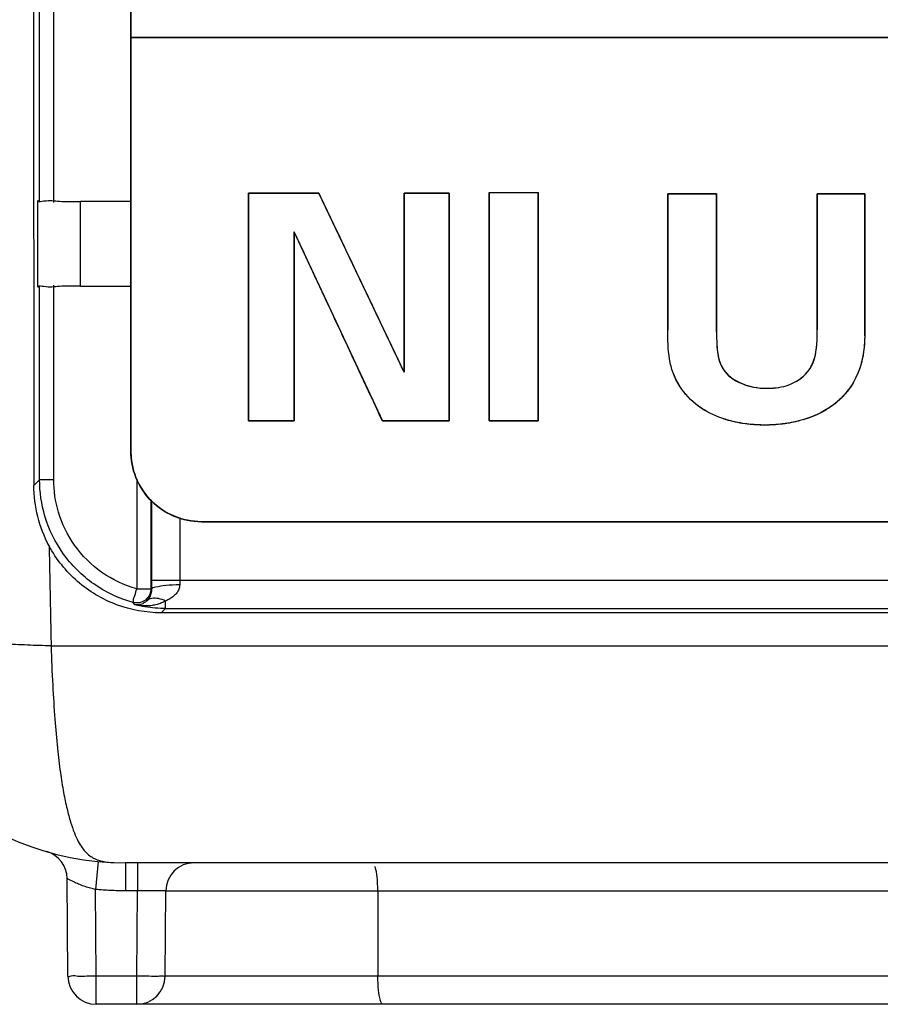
# Model space of a CAD drawing. Header units: inches. Extents: x 0 to 34, y 0 to 22.
# Tile 38 of 73: x 26.241 to 26.545, y 10.556 to 10.904. Entities that reach past the tile are written whole.
import ezdxf

# ---------------------------------------------------------------- set-up
doc = ezdxf.new("R2010")
doc.units = ezdxf.units.IN
doc.header["$LTSCALE"] = 1.87
doc.header["$MEASUREMENT"] = 0
doc.layers.get('0').update_dxf_attribs({"linetype": 'CONTINUOUS'})
doc.layers.add('DATUMCURVES', color=7, linetype='CONTINUOUS')
doc.layers.add('DIMENSIONS', color=7, linetype='CONTINUOUS')
doc.styles.get("Standard").update_dxf_attribs({"font": 'txt', "width": 0.8})
doc.dimstyles.new('DIMSTYLE_1', dxfattribs={"dimtxt": 0.125, "dimasz": 0.18, "dimexe": 0.18, "dimexo": 0.0625, "dimgap": 0.09, "dimtad": 0, "dimtih": 1, "dimtoh": 1, "dimdec": 3, "dimzin": 4, "dimdsep": 46, "dimtxsty": 'STANDARD', "dimblk": '_FILLED', "dimblk1": '_FILLED', "dimblk2": '_FILLED', "dimcen": 0.09, "dimadec": 0, "dimazin": 0, "dimtp": 0.001, "dimtm": 0.001, "dimtfac": 1, "dimtdec": 3, "dimtofl": 0, "dimtmove": 0, "dimatfit": 3, "dimldrblk": '_FILLED', "dimfxl": 1, "dimtolj": 1, "dimtzin": 4, "dimarcsym": 0})

# ---------------------------------------------------------------- blocks, each defined once
blk = doc.blocks.new('_FILLED')
at = {"color": 0, "linetype": 'BYBLOCK'}
blk.add_solid([(0, 0), (-1, 0.1736111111), (-1, -0.1736111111)], dxfattribs=at)
blk = doc.blocks.new('*D6')
at = {"layer": 'DIMENSIONS', "color": 2, "linetype": 'CONTINUOUS'}
for p, q in [((26.2945857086, 11.8697219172), (24.9354508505, 11.8697219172)), ((25.0604508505, 11.8697219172), (25.0604508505, 11.3165648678)), ((25.0604508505, 10.5557219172), (25.0604508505, 11.0665648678)), ((26.2058006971, 10.5557219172), (24.9354508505, 10.5557219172))]:
    blk.add_line(p, q, dxfattribs=at)
at = {"layer": 'DIMENSIONS', "color": 2, "linetype": 'CONTINUOUS', "xscale": 0.18, "yscale": 0.18, "zscale": 0.18}
for p, rotation in [((25.0604508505, 11.8697219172), 90), ((25.0604508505, 10.5557219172), 270)]:
    blk.add_blockref('_FILLED', p, dxfattribs=dict(at, rotation=rotation))
at = {"layer": 'DIMENSIONS', "color": 2, "linetype": 'CONTINUOUS', "width": 0.8}
for s, p in [('[', (25.0229508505, 11.1290648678)), (']', (25.6229508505, 11.1290648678)), ('1.314', (24.3979508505, 11.1290648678)), ('33.38', (25.1229508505, 11.1290648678))]:
    blk.add_text(s, height=0.125, dxfattribs=at).set_placement(p)

msp = doc.modelspace()

# ---------------------------------------------------------------- linework, layer by layer
at = {"color": 7, "linetype": 'CONTINUOUS'}
for p, q in [((26.2804508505, 10.7512219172), (26.2804508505, 11.6362219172)), ((26.2482840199, 10.8390554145), (26.2482840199, 10.95338842)), ((26.2532832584, 10.8389696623), (26.2532832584, 10.9534741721)), ((30.0904508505, 10.8972969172), (26.2804508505, 10.8972969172)), ((26.4071661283, 10.8424455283), (26.4071661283, 10.7619066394)), ((26.4243855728, 10.8424455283), (26.4071661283, 10.8424455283)), ((26.4243855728, 10.7619066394), (26.4243855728, 10.8424455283)), ((26.2476935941, 10.8091313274), (26.2476935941, 10.8396458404)), ((26.2626913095, 10.8093885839), (26.2626913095, 10.8393885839)), ((26.2804508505, 10.8393885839), (26.2626913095, 10.8393885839)), ((26.3220564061, 10.8422288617), (26.3220564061, 10.7619066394)), ((26.3469383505, 10.8422288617), (26.3220564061, 10.8422288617)), ((26.3770494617, 10.7790108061), (26.3469383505, 10.8422288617)), ((26.3770494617, 10.8422288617), (26.3770494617, 10.7790108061)), ((26.3930466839, 10.8422288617), (26.3770494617, 10.8422288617)), ((26.3930466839, 10.7619066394), (26.3930466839, 10.8422288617)), ((26.4702772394, 10.842012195), (26.4702772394, 10.7940108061)), ((26.487495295, 10.842012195), (26.4702772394, 10.842012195)), ((26.487495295, 10.7931302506), (26.487495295, 10.842012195)), ((26.5230522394, 10.842012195), (26.5230522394, 10.7940108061)), ((26.5398300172, 10.842012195), (26.5230522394, 10.842012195)), ((26.5398300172, 10.7918955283), (26.5398300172, 10.842012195)), ((26.3382786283, 10.7619066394), (26.3382786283, 10.8285566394)), ((26.3382786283, 10.8285566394), (26.3693855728, 10.7619066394)), ((26.2482840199, 10.7410505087), (26.2482840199, 10.8097217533)), ((26.2532832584, 10.7410482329), (26.2532832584, 10.8098075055)), ((26.2626913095, 10.8093885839), (26.2804508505, 10.8093885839)), ((26.3220564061, 10.7619066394), (26.3382786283, 10.7619066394)), ((26.3693855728, 10.7619066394), (26.3930466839, 10.7619066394)), ((26.4071661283, 10.7619066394), (26.4243855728, 10.7619066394)), ((26.2482840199, 10.7410505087), (26.246250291, 10.7390145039)), ((26.2532832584, 10.7410482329), (26.2482840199, 10.7410482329)), ((26.2826184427, 10.7412588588), (26.2826184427, 10.7025041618)), ((26.2876176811, 10.7337769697), (26.2876176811, 10.7025004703)), ((26.2877793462, 10.7335401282), (26.2877793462, 10.7055488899)), ((26.2977778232, 10.7277481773), (26.2977778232, 10.7055488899)), ((26.3054508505, 10.7262219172), (27.9609508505, 10.7262219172)), ((26.2877793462, 10.7055488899), (27.9816871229, 10.7055488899)), ((26.2826184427, 10.7025004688), (26.2876176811, 10.7025004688)), ((26.2819168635, 10.696880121), (26.281286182, 10.6976824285)), ((26.2927724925, 10.6955504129), (26.2927724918, 10.6981702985)), ((26.2927724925, 10.6955504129), (26.2912521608, 10.6940300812)), ((27.9716871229, 10.6940300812), (26.2912521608, 10.6940300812)), ((26.2927724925, 10.6955504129), (27.9816871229, 10.6955504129)), ((27.9716871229, 10.6822323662), (26.2523386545, 10.6822323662)), ((26.2689941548, 10.6061853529), (26.2680325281, 10.5963189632)), ((26.2786104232, 10.6057219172), (26.2786104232, 10.5958091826)), ((30.0922912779, 10.6057219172), (26.2786104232, 10.6057219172)), ((26.2828647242, 10.6057219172), (26.2828647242, 10.5958091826)), ((26.2583006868, 10.5656346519), (26.2579994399, 10.6001541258)), ((26.268300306, 10.5656346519), (26.2680325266, 10.5963189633)), ((26.2828647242, 10.5958091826), (26.2786104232, 10.5958091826)), ((26.2826013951, 10.5656346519), (26.2828647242, 10.5958091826)), ((26.2926010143, 10.5656346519), (26.2928643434, 10.5958091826)), ((26.2928643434, 10.5958091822), (26.6650373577, 10.5958091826)), ((26.3677599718, 10.5958091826), (26.3678091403, 10.5656346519)), ((26.268300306, 10.5557219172), (26.268300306, 10.5656346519)), ((26.2826013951, 10.5656346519), (26.268300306, 10.5656346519)), ((26.2826013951, 10.5557219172), (26.2826013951, 10.5656346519)), ((26.6653006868, 10.5656346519), (26.2926010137, 10.5656346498)), ((26.8546013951, 10.5557219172), (26.268300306, 10.5557219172))]:
    msp.add_line(p, q, dxfattribs=at)
for centre, radius, start, end in [((26.3054508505, 10.7512219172), 0.025, 180, 270), ((26.2786104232, 10.7057219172), 0.1, 182.5, 270), ((26.2479998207, 10.6000668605), 0.01, 0.5, 73.8425305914), ((26.3028639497, 10.5957219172), 0.0099999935, 89.9999258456, 179.4999993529), ((26.268300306, 10.5657219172), 0.01, 180.5, 270), ((26.2826013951, 10.5657219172), 0.01, 270, 359.5)]:
    msp.add_arc(centre, radius, start, end, dxfattribs=at)
for points, knots in [([(26.245971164, 11.0760071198), (26.2460019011, 11.036099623), (26.2460629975, 10.9587884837), (26.246156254, 10.8464576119), (26.2462191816, 10.7740342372), (26.246250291, 10.7390145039)], [0, 0, 0, 0, 0.3552673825, 0.6882447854, 1, 1, 1, 1]), ([(26.2476935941, 10.8396458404), (26.2481884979, 10.8391509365), (26.2511672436, 10.8399867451), (26.2557815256, 10.8391343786), (26.2602166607, 10.8393885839), (26.2626913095, 10.8393885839)], [0, 0, 0, 0, 0.1399560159, 0.5051548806, 1, 1, 1, 1]), ([(26.2626913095, 10.8093885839), (26.2602166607, 10.8093885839), (26.2557815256, 10.8096427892), (26.2511672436, 10.8087904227), (26.2481884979, 10.8096262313), (26.2476935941, 10.8091313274)], [0, 0, 0, 0, 0.4948451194, 0.8600439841, 1, 1, 1, 1]), ([(26.5398300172, 10.7918955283), (26.5398300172, 10.786779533), (26.5381687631, 10.7770845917), (26.5289227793, 10.7664146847), (26.5190194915, 10.762152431), (26.5108301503, 10.76059384), (26.5043149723, 10.7602111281), (26.4970775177, 10.7606780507), (26.4889982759, 10.7624902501), (26.4806282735, 10.7666294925), (26.4749597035, 10.7727096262), (26.4719537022, 10.7787205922), (26.470307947, 10.7853950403), (26.4702772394, 10.7905431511), (26.4702772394, 10.7940108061)], [0, 0, 0, 0, 0.1417942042, 0.2599540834, 0.375459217, 0.433579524, 0.4906979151, 0.555833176, 0.6340480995, 0.7188465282, 0.8107756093, 0.8584180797, 0.9038909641, 1, 1, 1, 1]), ([(26.5049383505, 10.7733413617), (26.5073423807, 10.7733413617), (26.5132316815, 10.7738124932), (26.5229178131, 10.7803564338), (26.5230522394, 10.7893789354), (26.5230522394, 10.7940108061)], [0, 0, 0, 0, 0.2290574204, 0.5586726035, 1, 1, 1, 1]), ([(26.487495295, 10.7931302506), (26.487495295, 10.7886595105), (26.4875067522, 10.7773075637), (26.4994719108, 10.7733413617), (26.5049383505, 10.7733413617)], [0, 0, 0, 0, 0.4499002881, 1, 1, 1, 1]), ([(26.2516330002, 10.7176461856), (26.2498760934, 10.7209198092), (26.2471723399, 10.7279007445), (26.2462535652, 10.7353287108), (26.246250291, 10.7390145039)], [0, 0, 0, 0, 0.5019922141, 1, 1, 1, 1]), ([(26.281286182, 10.6976824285), (26.2763588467, 10.6990453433), (26.2668860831, 10.7035080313), (26.2560008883, 10.7143749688), (26.2496280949, 10.7274709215), (26.2482842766, 10.7367148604), (26.2482840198, 10.7410505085)], [0, 0, 0, 0, 0.2631674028, 0.5268300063, 0.7768149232, 1, 1, 1, 1]), ([(26.2826184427, 10.7025041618), (26.2782364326, 10.7037165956), (26.2698103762, 10.7076809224), (26.2601354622, 10.7173477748), (26.2544767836, 10.7289872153), (26.2532836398, 10.7371987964), (26.2532832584, 10.7410482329)], [0, 0, 0, 0, 0.2633185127, 0.5270918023, 0.7770603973, 1, 1, 1, 1]), ([(26.2516330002, 10.7176461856), (26.2517111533, 10.7136403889), (26.2518672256, 10.7057001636), (26.2521025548, 10.6938955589), (26.2522601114, 10.6860967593), (26.2523386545, 10.6822323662)], [0, 0, 0, 0, 0.3393390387, 0.6726342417, 1, 1, 1, 1]), ([(26.2912521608, 10.6940300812), (26.2858926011, 10.6940300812), (26.2750842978, 10.6959861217), (26.2610239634, 10.7043741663), (26.2541750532, 10.7129427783), (26.2516330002, 10.7176461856)], [0, 0, 0, 0, 0.3338320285, 0.6669871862, 1, 1, 1, 1]), ([(26.2877793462, 10.7055488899), (26.2877793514, 10.7050128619), (26.2877801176, 10.7039110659), (26.2877824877, 10.702809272), (26.2877841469, 10.7022435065)], [0, 0, 0, 0, 0.4865038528, 1, 1, 1, 1]), ([(26.2977826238, 10.703896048), (26.2961307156, 10.7038913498), (26.2930770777, 10.7037860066), (26.2901680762, 10.7032789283), (26.287839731, 10.702780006), (26.287783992, 10.7022435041)], [0, 0, 0, 0, 0.4822817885, 0.8425234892, 1, 1, 1, 1]), ([(26.2977826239, 10.703896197), (26.2977855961, 10.7033650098), (26.2975690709, 10.7023409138), (26.2967655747, 10.7010256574), (26.2956776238, 10.6999168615), (26.294327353, 10.6989505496), (26.2933108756, 10.6984204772), (26.2927724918, 10.6981702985)], [0, 0, 0, 0, 0.1990838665, 0.3801256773, 0.5715156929, 0.7775008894, 1, 1, 1, 1]), ([(26.2977778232, 10.7055488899), (26.2977778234, 10.7052810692), (26.2977785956, 10.7047301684), (26.2977809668, 10.704179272), (26.2977826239, 10.703896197)], [0, 0, 0, 0, 0.4861507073, 1, 1, 1, 1]), ([(26.178705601, 10.7013599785), (26.1787767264, 10.6997882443), (26.1807425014, 10.6963915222), (26.1858688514, 10.6931165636), (26.1925671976, 10.6903202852), (26.2004327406, 10.6880702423), (26.2089838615, 10.6862798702), (26.2178361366, 10.6849059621), (26.2266960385, 10.6838911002), (26.2353978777, 10.6831745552), (26.2439190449, 10.682701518), (26.2495418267, 10.6825212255), (26.2523340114, 10.6824615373)], [0, 0, 0, 0, 0.0598325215, 0.1363185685, 0.2297452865, 0.3349284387, 0.4470157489, 0.5617969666, 0.675482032, 0.7860823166, 0.8937919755, 1, 1, 1, 1]), ([(26.2876176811, 10.7025004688), (26.2876172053, 10.7014943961), (26.2869672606, 10.6994306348), (26.2844187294, 10.6974912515), (26.2822563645, 10.6974147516), (26.281286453, 10.6976823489)], [0, 0, 0, 0, 0.3333017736, 0.666672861, 1, 1, 1, 1]), ([(26.281286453, 10.6976823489), (26.281520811, 10.6976647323), (26.2813324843, 10.6990322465), (26.2821518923, 10.7001596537), (26.2823166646, 10.7017348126), (26.2826184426, 10.7025004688)], [0, 0, 0, 0, 0.1410402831, 0.5061100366, 1, 1, 1, 1]), ([(26.2877841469, 10.7022435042), (26.2877876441, 10.7018899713), (26.2877293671, 10.7012390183), (26.2874858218, 10.7003420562), (26.2871438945, 10.6995732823), (26.2867137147, 10.6988945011), (26.2863716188, 10.6984953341), (26.2861899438, 10.6983124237)], [0, 0, 0, 0, 0.2439089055, 0.4474029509, 0.6388052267, 0.8221461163, 1, 1, 1, 1]), ([(26.2877841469, 10.7022435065), (26.2877564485, 10.7022860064), (26.2877008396, 10.7023715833), (26.2876454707, 10.7024573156), (26.2876176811, 10.7025004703)], [0, 0, 0, 0, 0.4970643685, 1, 1, 1, 1]), ([(26.2861899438, 10.6983124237), (26.2860211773, 10.6981425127), (26.2856546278, 10.6978197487), (26.2850334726, 10.6974107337), (26.2843374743, 10.6970880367), (26.2835752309, 10.696872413), (26.2827566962, 10.6967853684), (26.2821975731, 10.6968299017), (26.2819168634, 10.6968801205)], [0, 0, 0, 0, 0.1534750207, 0.3118784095, 0.4750509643, 0.6431981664, 0.8172479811, 1, 1, 1, 1]), ([(26.2927724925, 10.6955504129), (26.2915571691, 10.6955499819), (26.289123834, 10.6956495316), (26.2854936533, 10.69609315), (26.283102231, 10.6965853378), (26.2819168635, 10.696880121)], [0, 0, 0, 0, 0.3326358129, 0.6656814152, 1, 1, 1, 1]), ([(26.2927724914, 10.6981733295), (26.2923144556, 10.6979263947), (26.2913333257, 10.6974710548), (26.2897391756, 10.6969407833), (26.2879789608, 10.696574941), (26.2860673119, 10.696409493), (26.284018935, 10.6964827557), (26.282625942, 10.6967143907), (26.2819170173, 10.6968807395)], [0, 0, 0, 0, 0.1398361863, 0.2899258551, 0.4505409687, 0.6218456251, 0.8043160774, 1, 1, 1, 1]), ([(26.2927708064, 10.6981724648), (26.2919722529, 10.6985686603), (26.2904070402, 10.699147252), (26.2880643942, 10.699281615), (26.2866972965, 10.6987201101), (26.2861899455, 10.6983124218)], [0, 0, 0, 0, 0.3877330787, 0.7169076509, 1, 1, 1, 1]), ([(26.2523399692, 10.6822323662), (26.2524335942, 10.6776256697), (26.2528396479, 10.6690208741), (26.253558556, 10.6569947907), (26.2544701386, 10.646709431), (26.2555024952, 10.6380692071), (26.2566290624, 10.6309257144), (26.2578273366, 10.6250732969), (26.2590893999, 10.6203089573), (26.2604110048, 10.616471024), (26.2617874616, 10.6134289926), (26.2632237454, 10.6110554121), (26.2647376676, 10.6092352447), (26.2663541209, 10.6078807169), (26.2680981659, 10.6069245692), (26.270006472, 10.6063000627), (26.2721529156, 10.605940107), (26.2736735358, 10.6058405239), (26.2744889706, 10.6058069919)], [0, 0, 0, 0, 0.1616548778, 0.3021607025, 0.4226658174, 0.5238611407, 0.6073956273, 0.676314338, 0.7333591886, 0.7801959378, 0.8185664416, 0.8502894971, 0.8772440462, 0.901255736, 0.9238360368, 0.9465913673, 0.971367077, 1, 1, 1, 1]), ([(26.3677599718, 10.5958091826), (26.3677572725, 10.5974657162), (26.367605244, 10.6005182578), (26.3672155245, 10.6029703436), (26.3668217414, 10.604396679)], [0, 0, 0, 0, 0.5740032, 1, 1, 1, 1]), ([(26.2607090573, 10.5987714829), (26.2602031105, 10.5990281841), (26.2593311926, 10.5995369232), (26.2587579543, 10.5996256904), (26.2583218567, 10.5999889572)], [0, 0, 0, 0, 0.6036315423, 1, 1, 1, 1]), ([(26.2662879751, 10.5967257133), (26.2656556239, 10.5968926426), (26.2643786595, 10.5972719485), (26.2625038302, 10.5979795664), (26.2613175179, 10.5984627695), (26.2607090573, 10.5987714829)], [0, 0, 0, 0, 0.3299775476, 0.6729844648, 1, 1, 1, 1]), ([(26.2786104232, 10.5958091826), (26.2768484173, 10.5958091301), (26.2733168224, 10.5958939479), (26.2697934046, 10.596148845), (26.2680325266, 10.5963189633)], [0, 0, 0, 0, 0.4989988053, 1, 1, 1, 1]), ([(26.2928643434, 10.5958091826), (26.2928646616, 10.5958586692), (26.292512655, 10.5957621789), (26.2921076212, 10.5958881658), (26.2910095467, 10.5958180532), (26.2895589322, 10.5958575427), (26.2875904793, 10.5958370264), (26.2853162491, 10.5958301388), (26.2836997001, 10.5958164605), (26.2828647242, 10.5958091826)], [0, 0, 0, 0, 0.0148454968, 0.0663067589, 0.1646960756, 0.3157727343, 0.5155373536, 0.7495110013, 1, 1, 1, 1]), ([(26.268300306, 10.5656346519), (26.2671981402, 10.5656250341), (26.2650904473, 10.5656660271), (26.2618481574, 10.5654231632), (26.2601935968, 10.5659676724), (26.2583036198, 10.5652985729), (26.2583006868, 10.5656346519)], [0, 0, 0, 0, 0.3306568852, 0.6504342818, 0.899174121, 1, 1, 1, 1]), ([(26.2926010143, 10.5656346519), (26.2925993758, 10.5654469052), (26.2913208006, 10.565868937), (26.2899364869, 10.565413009), (26.2864945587, 10.5656925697), (26.2840594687, 10.5656219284), (26.2826013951, 10.5656346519)], [0, 0, 0, 0, 0.0563246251, 0.2405471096, 0.5625731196, 1, 1, 1, 1]), ([(26.3696762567, 10.5557219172), (26.3691368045, 10.5557219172), (26.368426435, 10.5580151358), (26.3681875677, 10.5595180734), (26.3680646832, 10.5606716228)], [0, 0, 0, 0, 0.3049728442, 1, 1, 1, 1])]:
    msp.add_open_spline(points, degree=3, knots=knots, dxfattribs=at)
for points in [[(26.2583218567, 10.5999889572), (26.258173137, 10.6001128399), (26.2580001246, 10.6002748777), (26.2579994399, 10.6001541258)], [(26.2680325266, 10.5963189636), (26.2674471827, 10.596436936), (26.2668649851, 10.5965733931), (26.2662879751, 10.5967257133)], [(26.3680646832, 10.5606716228), (26.3678991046, 10.5622259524), (26.3678118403, 10.5639781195), (26.367809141, 10.5656346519)]]:
    msp.add_open_spline(points, degree=3, dxfattribs=at)
at = {"layer": 'DATUMCURVES', "color": 40, "linetype": 'CONTINUOUS'}
for points in [[(26.2804508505, 10.9530552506, 3.1355), (26.2804508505, 10.9151663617, 3.1355), (26.2804508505, 10.8772774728, 3.1355), (26.2804508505, 10.8393885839, 3.1355)], [(26.2804508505, 10.9530552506, 3.1355), (26.2804508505, 10.9151663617, 3.1355), (26.2804508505, 10.8772774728, 3.1355), (26.2804508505, 10.8393885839, 3.1355)], [(26.2804508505, 10.8393885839, 3.1355), (26.2804508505, 10.8586962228, 3.1355), (26.2804508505, 10.8780038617, 3.1355), (26.2804508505, 10.8973115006, 3.1355)], [(26.2804508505, 10.8393885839, 3.1355), (26.2804508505, 10.8586957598, 3.1355), (26.2804508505, 10.8780029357, 3.1355), (26.2804508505, 10.8973101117, 3.1355)], [(26.2804508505, 10.8093885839, 3.1355), (26.2804508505, 10.8193885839, 3.1355), (26.2804508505, 10.8293885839, 3.1355), (26.2804508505, 10.8393885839, 3.1355)], [(26.2804508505, 10.8393885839, 3.1355), (26.2804508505, 10.8293885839, 3.1355), (26.2804508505, 10.8193885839, 3.1355), (26.2804508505, 10.8093885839, 3.1355)], [(26.2804508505, 10.8093885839, 3.1355), (26.2804508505, 10.8193885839, 3.1355), (26.2804508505, 10.8293885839, 3.1355), (26.2804508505, 10.8393885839, 3.1355)], [(26.2804508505, 10.8393885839, 3.1355), (26.2804508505, 10.8293885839, 3.1355), (26.2804508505, 10.8193885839, 3.1355), (26.2804508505, 10.8093885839, 3.1355)], [(26.3547031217, 10.7933653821, 3.1355), (26.3492280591, 10.8051006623, 3.1355), (26.3437529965, 10.8168359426, 3.1355), (26.3382779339, 10.8285712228, 3.1355)], [(26.2804508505, 10.8093885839, 3.1355), (26.2804508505, 10.7899948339, 3.1355), (26.2804508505, 10.7706010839, 3.1355), (26.2804508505, 10.7512073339, 3.1355)], [(26.2804508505, 10.8093885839, 3.1355), (26.2804508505, 10.7899943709, 3.1355), (26.2804508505, 10.770600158, 3.1355), (26.2804508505, 10.751205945, 3.1355)], [(26.3691646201, 10.7955649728, 3.1355), (26.3717926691, 10.7900471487, 3.1355), (26.3744207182, 10.7845293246, 3.1355), (26.3770487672, 10.7790115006, 3.1355)], [(26.470879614, 10.7835950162, 3.1355), (26.4702990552, 10.7870335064, 3.1355), (26.4702779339, 10.7905436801, 3.1355), (26.4702779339, 10.7940267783, 3.1355)], [(26.5227930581, 10.787590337, 3.1355), (26.5230379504, 10.7897318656, 3.1355), (26.5230529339, 10.7919337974, 3.1355), (26.5230529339, 10.7940267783, 3.1355)], [(26.4874959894, 10.7931170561, 3.1355), (26.4874959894, 10.7911481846, 3.1355), (26.487497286, 10.7890557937, 3.1355), (26.4877061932, 10.7870222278, 3.1355)], [(26.4874973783, 10.793130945, 3.1355), (26.4874973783, 10.791171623, 3.1355), (26.4874986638, 10.7890900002, 3.1355), (26.4877045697, 10.787065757, 3.1355)], [(26.5398307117, 10.7918962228, 3.1355), (26.5398307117, 10.7881872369, 3.1355), (26.5393544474, 10.7843877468, 3.1355), (26.5382097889, 10.7808249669, 3.1355)], [(26.5398307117, 10.7919101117, 3.1355), (26.5398307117, 10.7882048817, 3.1355), (26.5393554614, 10.7844093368, 3.1355), (26.5382133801, 10.7808496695, 3.1355)], [(26.4877045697, 10.787065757, 3.1355), (26.4878995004, 10.7851494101, 3.1355), (26.4882778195, 10.7832844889, 3.1355), (26.4890120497, 10.781623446, 3.1355)], [(26.4877061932, 10.7870222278, 3.1355), (26.4879030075, 10.7851063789, 3.1355), (26.4882840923, 10.7832427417, 3.1355), (26.4890219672, 10.7815837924, 3.1355)], [(26.5213499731, 10.7819294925, 3.1355), (26.5221421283, 10.7836748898, 3.1355), (26.5225662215, 10.785606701, 3.1355), (26.5227930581, 10.787590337, 3.1355)], [(26.4924095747, 10.7773212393, 3.1355), (26.4939745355, 10.7760909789, 3.1355), (26.4958708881, 10.7751488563, 3.1355), (26.4978778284, 10.7744922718, 3.1355)], [(26.512028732, 10.7742518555, 3.1355), (26.5141065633, 10.7748891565, 3.1355), (26.5161238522, 10.7759520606, 3.1355), (26.5178029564, 10.7773498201, 3.1355)], [(26.4978778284, 10.7744922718, 3.1355), (26.5001974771, 10.7737333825, 3.1355), (26.5026648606, 10.773355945, 3.1355), (26.504939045, 10.773355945, 3.1355)], [(26.4979540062, 10.7744532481, 3.1355), (26.5002514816, 10.7737111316, 3.1355), (26.5026897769, 10.7733420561, 3.1355), (26.504939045, 10.7733420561, 3.1355)], [(26.504939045, 10.773355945, 3.1355), (26.5073211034, 10.773355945, 3.1355), (26.5097138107, 10.7735418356, 3.1355), (26.512028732, 10.7742518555, 3.1355)], [(26.2823075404, 10.7418751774, 3.1355), (26.2810970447, 10.7448712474, 3.1355), (26.2804510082, 10.7480714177, 3.1355), (26.2804508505, 10.7512073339, 3.1355)], [(26.2804508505, 10.7512073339, 3.1355), (26.2804508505, 10.7480711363, 3.1355), (26.2810969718, 10.7448706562, 3.1355), (26.2823076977, 10.741874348, 3.1355)], [(26.2823079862, 10.741872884, 3.1355), (26.2810972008, 10.7448691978, 3.1355), (26.2804510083, 10.7480697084, 3.1355), (26.2804508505, 10.751205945, 3.1355)], [(26.2804508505, 10.751205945, 3.1355), (26.2804508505, 10.748069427, 3.1355), (26.281097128, 10.7448686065, 3.1355), (26.2823081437, 10.7418720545, 3.1355)], [(26.2956880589, 10.728254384, 3.1355), (26.2988110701, 10.7269301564, 3.1355), (26.3021723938, 10.7262220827, 3.1355), (26.3054626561, 10.7262219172, 3.1355)], [(26.3054626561, 10.7262219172, 3.1355), (26.3021726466, 10.7262219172, 3.1355), (26.2988115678, 10.7269298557, 3.1355), (26.2956887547, 10.7282539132, 3.1355)], [(26.295689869, 10.7282531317, 3.1355), (26.2988119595, 10.7269297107, 3.1355), (26.302172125, 10.7262220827, 3.1355), (26.3054612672, 10.7262219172, 3.1355)], [(26.3054612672, 10.7262219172, 3.1355), (26.3021723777, 10.7262219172, 3.1355), (26.2988124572, 10.7269294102, 3.1355), (26.2956905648, 10.728252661, 3.1355)]]:
    msp.add_open_spline(points, degree=3, dxfattribs=at)
for points, knots in [([(26.2804508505, 10.8973115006, 3.1355), (26.47888828, 10.8973115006, 3.1355), (27.7488879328, 10.8973115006, 3.1355), (29.0188875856, 10.8973115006, 3.1355), (30.0904498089, 10.8973115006, 3.1355)], [0, 0, 0, 0, 0.1562499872, 1, 1, 1, 1]), ([(26.2804508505, 10.8973101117, 3.1355), (26.4788882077, 10.8973101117, 3.1355), (27.7488873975, 10.8973101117, 3.1355), (29.0188865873, 10.8973101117, 3.1355), (30.09044842, 10.8973101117, 3.1355)], [0, 0, 0, 0, 0.1562499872, 1, 1, 1, 1]), ([(26.4071668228, 10.761893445, 3.1355), (26.4071668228, 10.7660896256, 3.1355), (26.4071668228, 10.7929451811, 3.1355), (26.4071668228, 10.8198007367, 3.1355), (26.4071668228, 10.8424601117, 3.1355)], [0, 0, 0, 0, 0.15625, 1, 1, 1, 1]), ([(26.4071668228, 10.8424601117, 3.1355), (26.4080635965, 10.8424601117, 3.1355), (26.4138029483, 10.8424601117, 3.1355), (26.4195423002, 10.8424601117, 3.1355), (26.4243848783, 10.8424601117, 3.1355)], [0, 0, 0, 0, 0.15625, 1, 1, 1, 1]), ([(26.4071682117, 10.7619087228, 3.1355), (26.4071682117, 10.76610418, 3.1355), (26.4071682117, 10.7929551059, 3.1355), (26.4071682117, 10.8198060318, 3.1355), (26.4071682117, 10.8424615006, 3.1355)], [0, 0, 0, 0, 0.15625, 1, 1, 1, 1]), ([(26.4071682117, 10.8424615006, 3.1355), (26.4080649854, 10.8424615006, 3.1355), (26.4138043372, 10.8424615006, 3.1355), (26.4195436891, 10.8424615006, 3.1355), (26.4243862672, 10.8424615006, 3.1355)], [0, 0, 0, 0, 0.15625, 1, 1, 1, 1]), ([(26.4243848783, 10.8424601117, 3.1355), (26.4243848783, 10.8382639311, 3.1355), (26.4243848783, 10.8114083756, 3.1355), (26.4243848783, 10.78455282, 3.1355), (26.4243848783, 10.761893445, 3.1355)], [0, 0, 0, 0, 0.15625, 1, 1, 1, 1]), ([(26.4243862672, 10.8424615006, 3.1355), (26.4243862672, 10.8382660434, 3.1355), (26.4243862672, 10.8114151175, 3.1355), (26.4243862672, 10.7845641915, 3.1355), (26.4243862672, 10.7619087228, 3.1355)], [0, 0, 0, 0, 0.15625, 1, 1, 1, 1]), ([(26.3220571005, 10.7619087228, 3.1355), (26.3220571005, 10.7660928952, 3.1355), (26.3220571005, 10.7928715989, 3.1355), (26.3220571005, 10.8196503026, 3.1355), (26.3220571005, 10.8422448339, 3.1355)], [0, 0, 0, 0, 0.15625, 1, 1, 1, 1]), ([(26.3220571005, 10.8422448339, 3.1355), (26.3233530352, 10.8422448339, 3.1355), (26.3316470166, 10.8422448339, 3.1355), (26.3399409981, 10.8422448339, 3.1355), (26.346939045, 10.8422448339, 3.1355)], [0, 0, 0, 0, 0.15625, 1, 1, 1, 1]), ([(26.3220571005, 10.761893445, 3.1355), (26.3220571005, 10.7660776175, 3.1355), (26.3220571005, 10.7928563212, 3.1355), (26.3220571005, 10.8196350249, 3.1355), (26.3220571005, 10.8422295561, 3.1355)], [0, 0, 0, 0, 0.15625, 1, 1, 1, 1]), ([(26.3220571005, 10.8422295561, 3.1355), (26.3233530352, 10.8422295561, 3.1355), (26.3316470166, 10.8422295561, 3.1355), (26.3399409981, 10.8422295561, 3.1355), (26.346939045, 10.8422295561, 3.1355)], [0, 0, 0, 0, 0.15625, 1, 1, 1, 1]), ([(26.346939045, 10.8422448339, 3.1355), (26.348507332, 10.8389521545, 3.1355), (26.3585443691, 10.8178790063, 3.1355), (26.3685814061, 10.7968058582, 3.1355), (26.3770501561, 10.7790253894, 3.1355)], [0, 0, 0, 0, 0.15625, 1, 1, 1, 1]), ([(26.346939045, 10.8422295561, 3.1355), (26.3485072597, 10.8389369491, 3.1355), (26.3559157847, 10.823382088, 3.1355), (26.3633243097, 10.8078272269, 3.1355), (26.3691646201, 10.7955649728, 3.1355)], [0, 0, 0, 0, 0.2116770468, 1, 1, 1, 1]), ([(26.3770487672, 10.8422295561, 3.1355), (26.3778820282, 10.8422295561, 3.1355), (26.3832148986, 10.8422295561, 3.1355), (26.3885477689, 10.8422295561, 3.1355), (26.3930473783, 10.8422295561, 3.1355)], [0, 0, 0, 0, 0.15625, 1, 1, 1, 1]), ([(26.3770487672, 10.7790115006, 3.1355), (26.3770487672, 10.7823041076, 3.1355), (26.3770487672, 10.8033767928, 3.1355), (26.3770487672, 10.824449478, 3.1355), (26.3770487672, 10.8422295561, 3.1355)], [0, 0, 0, 0, 0.15625, 1, 1, 1, 1]), ([(26.3770501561, 10.8422448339, 3.1355), (26.3778834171, 10.8422448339, 3.1355), (26.3832162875, 10.8422448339, 3.1355), (26.3885491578, 10.8422448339, 3.1355), (26.3930487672, 10.8422448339, 3.1355)], [0, 0, 0, 0, 0.15625, 1, 1, 1, 1]), ([(26.3770501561, 10.7790253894, 3.1355), (26.3770501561, 10.7823180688, 3.1355), (26.3770501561, 10.803391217, 3.1355), (26.3770501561, 10.8244643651, 3.1355), (26.3770501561, 10.8422448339, 3.1355)], [0, 0, 0, 0, 0.15625, 1, 1, 1, 1]), ([(26.3930473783, 10.8422295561, 3.1355), (26.3930473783, 10.8380453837, 3.1355), (26.3930473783, 10.81126668, 3.1355), (26.3930473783, 10.7844879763, 3.1355), (26.3930473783, 10.761893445, 3.1355)], [0, 0, 0, 0, 0.15625, 1, 1, 1, 1]), ([(26.3930487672, 10.8422448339, 3.1355), (26.3930487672, 10.8380606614, 3.1355), (26.3930487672, 10.8112819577, 3.1355), (26.3930487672, 10.784503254, 3.1355), (26.3930487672, 10.7619087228, 3.1355)], [0, 0, 0, 0, 0.15625, 1, 1, 1, 1]), ([(26.470276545, 10.8419990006, 3.1355), (26.4711733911, 10.8419990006, 3.1355), (26.4769132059, 10.8419990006, 3.1355), (26.4826530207, 10.8419990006, 3.1355), (26.4874959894, 10.8419990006, 3.1355)], [0, 0, 0, 0, 0.15625, 1, 1, 1, 1]), ([(26.470276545, 10.7940115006, 3.1355), (26.470276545, 10.7965108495, 3.1355), (26.470276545, 10.8125066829, 3.1355), (26.470276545, 10.8285025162, 3.1355), (26.470276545, 10.8419990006, 3.1355)], [0, 0, 0, 0, 0.15625, 1, 1, 1, 1]), ([(26.4702779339, 10.8420142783, 3.1355), (26.4711747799, 10.8420142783, 3.1355), (26.4769145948, 10.8420142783, 3.1355), (26.4826544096, 10.8420142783, 3.1355), (26.4874973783, 10.8420142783, 3.1355)], [0, 0, 0, 0, 0.15625, 1, 1, 1, 1]), ([(26.4702779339, 10.7940267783, 3.1355), (26.4702779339, 10.7965261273, 3.1355), (26.4702779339, 10.8125219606, 3.1355), (26.4702779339, 10.828517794, 3.1355), (26.4702779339, 10.8420142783, 3.1355)], [0, 0, 0, 0, 0.15625, 1, 1, 1, 1]), ([(26.4874959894, 10.8419990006, 3.1355), (26.4874959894, 10.839453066, 3.1355), (26.4874959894, 10.8231590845, 3.1355), (26.4874959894, 10.806865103, 3.1355), (26.4874959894, 10.7931170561, 3.1355)], [0, 0, 0, 0, 0.15625, 1, 1, 1, 1]), ([(26.4874973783, 10.8420142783, 3.1355), (26.4874973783, 10.8394682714, 3.1355), (26.4874973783, 10.8231738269, 3.1355), (26.4874973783, 10.8068793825, 3.1355), (26.4874973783, 10.793130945, 3.1355)], [0, 0, 0, 0, 0.15625, 1, 1, 1, 1]), ([(26.5230529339, 10.8420142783, 3.1355), (26.5239267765, 10.8420142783, 3.1355), (26.5295193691, 10.8420142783, 3.1355), (26.5351119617, 10.8420142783, 3.1355), (26.5398307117, 10.8420142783, 3.1355)], [0, 0, 0, 0, 0.15625, 1, 1, 1, 1]), ([(26.5230529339, 10.7940267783, 3.1355), (26.5230529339, 10.7965261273, 3.1355), (26.5230529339, 10.8125219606, 3.1355), (26.5230529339, 10.828517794, 3.1355), (26.5230529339, 10.8420142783, 3.1355)], [0, 0, 0, 0, 0.15625, 1, 1, 1, 1]), ([(26.5230529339, 10.8419990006, 3.1355), (26.5239267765, 10.8419990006, 3.1355), (26.5295193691, 10.8419990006, 3.1355), (26.5351119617, 10.8419990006, 3.1355), (26.5398307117, 10.8419990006, 3.1355)], [0, 0, 0, 0, 0.15625, 1, 1, 1, 1]), ([(26.5230529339, 10.7940115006, 3.1355), (26.5230529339, 10.7965108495, 3.1355), (26.5230529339, 10.8125066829, 3.1355), (26.5230529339, 10.8285025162, 3.1355), (26.5230529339, 10.8419990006, 3.1355)], [0, 0, 0, 0, 0.15625, 1, 1, 1, 1]), ([(26.5398307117, 10.8420142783, 3.1355), (26.5398307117, 10.8394046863, 3.1355), (26.5398307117, 10.8227032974, 3.1355), (26.5398307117, 10.8060019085, 3.1355), (26.5398307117, 10.7919101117, 3.1355)], [0, 0, 0, 0, 0.15625, 1, 1, 1, 1]), ([(26.5398307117, 10.8419990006, 3.1355), (26.5398307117, 10.8393894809, 3.1355), (26.5398307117, 10.822688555, 3.1355), (26.5398307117, 10.805987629, 3.1355), (26.5398307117, 10.7918962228, 3.1355)], [0, 0, 0, 0, 0.15625, 1, 1, 1, 1]), ([(26.3382779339, 10.8285712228, 3.1355), (26.3382779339, 10.8250984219, 3.1355), (26.3382779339, 10.8028724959, 3.1355), (26.3382779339, 10.78064657, 3.1355), (26.3382779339, 10.761893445, 3.1355)], [0, 0, 0, 0, 0.15625, 1, 1, 1, 1]), ([(26.3382793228, 10.8285726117, 3.1355), (26.3382793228, 10.8251005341, 3.1355), (26.3382793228, 10.8028792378, 3.1355), (26.3382793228, 10.7806579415, 3.1355), (26.3382793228, 10.7619087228, 3.1355)], [0, 0, 0, 0, 0.15625, 1, 1, 1, 1]), ([(26.3693876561, 10.7619087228, 3.1355), (26.3677674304, 10.7653808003, 3.1355), (26.357397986, 10.7876020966, 3.1355), (26.3470285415, 10.8098233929, 3.1355), (26.3382793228, 10.8285726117, 3.1355)], [0, 0, 0, 0, 0.15625, 1, 1, 1, 1]), ([(26.2804508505, 10.7512073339, 3.1355), (26.2804508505, 10.7588169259, 3.1355), (26.2804508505, 10.7782106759, 3.1355), (26.2804508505, 10.7976044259, 3.1355), (26.2804508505, 10.8093885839, 3.1355)], [0, 0, 0, 0, 0.39237342, 1, 1, 1, 1]), ([(26.2804508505, 10.751205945, 3.1355), (26.2804508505, 10.758815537, 3.1355), (26.2804508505, 10.77820975, 3.1355), (26.2804508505, 10.7976039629, 3.1355), (26.2804508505, 10.8093885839, 3.1355)], [0, 0, 0, 0, 0.3923640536, 1, 1, 1, 1]), ([(26.4742949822, 10.774382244, 3.1355), (26.473414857, 10.7757977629, 3.1355), (26.4719387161, 10.7787733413, 3.1355), (26.4703079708, 10.785392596, 3.1355), (26.470276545, 10.7905422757, 3.1355), (26.470276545, 10.7940115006, 3.1355)], [0, 0, 0, 0, 0.2452188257, 0.4875823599, 1, 1, 1, 1]), ([(26.504939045, 10.7733420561, 3.1355), (26.5073426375, 10.7733420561, 3.1355), (26.5132309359, 10.7738039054, 3.1355), (26.5229241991, 10.7803478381, 3.1355), (26.5230529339, 10.7893755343, 3.1355), (26.5230529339, 10.7940115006, 3.1355)], [0, 0, 0, 0, 0.2289595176, 0.5583907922, 1, 1, 1, 1]), ([(26.3693862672, 10.761893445, 3.1355), (26.3677660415, 10.7653662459, 3.1355), (26.3628716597, 10.7758568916, 3.1355), (26.3579772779, 10.7863475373, 3.1355), (26.3547031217, 10.7933653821, 3.1355)], [0, 0, 0, 0, 0.331037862, 1, 1, 1, 1]), ([(26.4743239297, 10.7743518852, 3.1355), (26.4734315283, 10.7757804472, 3.1355), (26.471949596, 10.7787580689, 3.1355), (26.4711508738, 10.7819884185, 3.1355), (26.470879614, 10.7835950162, 3.1355)], [0, 0, 0, 0, 0.507589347, 1, 1, 1, 1]), ([(26.4890120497, 10.781623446, 3.1355), (26.4892703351, 10.7810391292, 3.1355), (26.4901398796, 10.7794311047, 3.1355), (26.4914358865, 10.7780866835, 3.1355), (26.4924095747, 10.7773212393, 3.1355)], [0, 0, 0, 0, 0.3476859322, 1, 1, 1, 1]), ([(26.4890219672, 10.7815837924, 3.1355), (26.4892778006, 10.7810086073, 3.1355), (26.4910707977, 10.7777039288, 3.1355), (26.4946680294, 10.7755146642, 3.1355), (26.4979540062, 10.7744532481, 3.1355)], [0, 0, 0, 0, 0.1666059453, 1, 1, 1, 1]), ([(26.5178029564, 10.7773498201, 3.1355), (26.518856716, 10.7782270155, 3.1355), (26.5201921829, 10.7796908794, 3.1355), (26.5211028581, 10.781385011, 3.1355), (26.5213499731, 10.7819294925, 3.1355)], [0, 0, 0, 0, 0.689315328, 1, 1, 1, 1]), ([(26.5382097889, 10.7808249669, 3.1355), (26.537775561, 10.7794734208, 3.1355), (26.5364624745, 10.7762118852, 3.1355), (26.5344956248, 10.773268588, 3.1355), (26.5331398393, 10.7716675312, 3.1355)], [0, 0, 0, 0, 0.4039451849, 1, 1, 1, 1]), ([(26.5382133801, 10.7808496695, 3.1355), (26.5377785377, 10.7794943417, 3.1355), (26.5364687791, 10.7762387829, 3.1355), (26.5345078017, 10.773300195, 3.1355), (26.5331607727, 10.7717056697, 3.1355)], [0, 0, 0, 0, 0.4058084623, 1, 1, 1, 1]), ([(26.4810812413, 10.7670221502, 3.1355), (26.4784345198, 10.7689834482, 3.1355), (26.4761039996, 10.7714936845, 3.1355), (26.4743252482, 10.7743335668, 3.1355), (26.4742949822, 10.774382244, 3.1355)], [0, 0, 0, 0, 0.9828931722, 1, 1, 1, 1]), ([(26.4811368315, 10.7669964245, 3.1355), (26.4784672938, 10.7689640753, 3.1355), (26.4761296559, 10.7714757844, 3.1355), (26.4743450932, 10.7743180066, 3.1355), (26.4743239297, 10.7743518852, 3.1355)], [0, 0, 0, 0, 0.988096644, 1, 1, 1, 1]), ([(26.5331398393, 10.7716675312, 3.1355), (26.5317116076, 10.7699809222, 3.1355), (26.5291128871, 10.7675658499, 3.1355), (26.5261426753, 10.7657015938, 3.1355), (26.5249985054, 10.7650786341, 3.1355)], [0, 0, 0, 0, 0.6279222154, 1, 1, 1, 1]), ([(26.5331607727, 10.7717056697, 3.1355), (26.5317277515, 10.7700093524, 3.1355), (26.5291354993, 10.7675974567, 3.1355), (26.5261732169, 10.7657341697, 3.1355), (26.5250455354, 10.7651177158, 3.1355)], [0, 0, 0, 0, 0.6321957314, 1, 1, 1, 1]), ([(26.4907527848, 10.7622848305, 3.1355), (26.490275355, 10.7624304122, 3.1355), (26.4868840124, 10.7635367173, 3.1355), (26.4836130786, 10.7651541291, 3.1355), (26.4811109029, 10.7670001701, 3.1355), (26.4810812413, 10.7670221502, 3.1355)], [0, 0, 0, 0, 0.1385671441, 0.9897728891, 1, 1, 1, 1]), ([(26.490868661, 10.7622643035, 3.1355), (26.4903524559, 10.7624199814, 3.1355), (26.4869077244, 10.7635376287, 3.1355), (26.4836215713, 10.7651649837, 3.1355), (26.4811368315, 10.7669964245, 3.1355)], [0, 0, 0, 0, 0.1489673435, 1, 1, 1, 1]), ([(26.5249985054, 10.7650786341, 3.1355), (26.5224633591, 10.7636983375, 3.1355), (26.5189520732, 10.7623677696, 3.1355), (26.5153469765, 10.7615122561, 3.1355), (26.5145374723, 10.7613437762, 3.1355)], [0, 0, 0, 0, 0.7765559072, 1, 1, 1, 1]), ([(26.5250455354, 10.7651177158, 3.1355), (26.5224974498, 10.7637247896, 3.1355), (26.5190001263, 10.7623970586, 3.1355), (26.5154097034, 10.761540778, 3.1355), (26.5146314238, 10.7613770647, 3.1355)], [0, 0, 0, 0, 0.7842636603, 1, 1, 1, 1]), ([(26.3382793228, 10.7619087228, 3.1355), (26.3374344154, 10.7619087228, 3.1355), (26.332027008, 10.7619087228, 3.1355), (26.3266196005, 10.7619087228, 3.1355), (26.3220571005, 10.7619087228, 3.1355)], [0, 0, 0, 0, 0.15625, 1, 1, 1, 1]), ([(26.3382779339, 10.761893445, 3.1355), (26.3374330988, 10.761893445, 3.1355), (26.3320261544, 10.761893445, 3.1355), (26.3266192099, 10.761893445, 3.1355), (26.3220571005, 10.761893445, 3.1355)], [0, 0, 0, 0, 0.15625, 1, 1, 1, 1]), ([(26.3930473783, 10.761893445, 3.1355), (26.3918150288, 10.761893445, 3.1355), (26.3839279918, 10.761893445, 3.1355), (26.3760409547, 10.761893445, 3.1355), (26.3693862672, 10.761893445, 3.1355)], [0, 0, 0, 0, 0.15625, 1, 1, 1, 1]), ([(26.3930487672, 10.7619087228, 3.1355), (26.3918164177, 10.7619087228, 3.1355), (26.3839293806, 10.7619087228, 3.1355), (26.3760423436, 10.7619087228, 3.1355), (26.3693876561, 10.7619087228, 3.1355)], [0, 0, 0, 0, 0.15625, 1, 1, 1, 1]), ([(26.4243848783, 10.761893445, 3.1355), (26.4234881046, 10.761893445, 3.1355), (26.4177487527, 10.761893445, 3.1355), (26.4120094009, 10.761893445, 3.1355), (26.4071668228, 10.761893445, 3.1355)], [0, 0, 0, 0, 0.15625, 1, 1, 1, 1]), ([(26.4243862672, 10.7619087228, 3.1355), (26.4234894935, 10.7619087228, 3.1355), (26.4177501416, 10.7619087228, 3.1355), (26.4120107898, 10.7619087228, 3.1355), (26.4071682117, 10.7619087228, 3.1355)], [0, 0, 0, 0, 0.15625, 1, 1, 1, 1]), ([(26.5025081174, 10.7603864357, 3.1355), (26.5008568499, 10.7604497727, 3.1355), (26.4968893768, 10.7607899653, 3.1355), (26.4929804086, 10.7616055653, 3.1355), (26.4907527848, 10.7622848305, 3.1355)], [0, 0, 0, 0, 0.4153912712, 1, 1, 1, 1]), ([(26.5026271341, 10.7603959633, 3.1355), (26.5009363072, 10.7604570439, 3.1355), (26.4969688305, 10.7607926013, 3.1355), (26.493059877, 10.7616034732, 3.1355), (26.490868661, 10.7622643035, 3.1355)], [0, 0, 0, 0, 0.4253655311, 1, 1, 1, 1]), ([(26.5145374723, 10.7613437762, 3.1355), (26.513292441, 10.7610846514, 3.1355), (26.5100036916, 10.7605459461, 3.1355), (26.5059687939, 10.7603089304, 3.1355), (26.5032069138, 10.7603596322, 3.1355), (26.5025081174, 10.7603864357, 3.1355)], [0, 0, 0, 0, 0.3152929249, 0.8266163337, 1, 1, 1, 1]), ([(26.5146314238, 10.7613770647, 3.1355), (26.513355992, 10.7611087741, 3.1355), (26.5100365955, 10.7605616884, 3.1355), (26.5060094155, 10.7603251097, 3.1355), (26.5032867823, 10.7603721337, 3.1355), (26.5026271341, 10.7603959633, 3.1355)], [0, 0, 0, 0, 0.3237324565, 0.8360308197, 1, 1, 1, 1]), ([(26.2956887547, 10.7282539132, 3.1355), (26.2927569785, 10.729496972, 3.1355), (26.2871793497, 10.7331571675, 3.1355), (26.2835585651, 10.7387787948, 3.1355), (26.2823075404, 10.7418751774, 3.1355)], [0, 0, 0, 0, 0.4879798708, 1, 1, 1, 1]), ([(26.2823076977, 10.741874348, 3.1355), (26.283558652, 10.7387784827, 3.1355), (26.2871792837, 10.733157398, 3.1355), (26.2927563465, 10.7294974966, 3.1355), (26.2956880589, 10.728254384, 3.1355)], [0, 0, 0, 0, 0.5119830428, 1, 1, 1, 1]), ([(26.2956905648, 10.728252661, 3.1355), (26.2927578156, 10.7294957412, 3.1355), (26.2871798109, 10.7331557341, 3.1355), (26.2835588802, 10.738777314, 3.1355), (26.2823079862, 10.741872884, 3.1355)], [0, 0, 0, 0, 0.4881117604, 1, 1, 1, 1]), ([(26.2823081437, 10.7418720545, 3.1355), (26.2835589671, 10.7387770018, 3.1355), (26.287179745, 10.7331559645, 3.1355), (26.2927571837, 10.7294962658, 3.1355), (26.295689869, 10.7282531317, 3.1355)], [0, 0, 0, 0, 0.511851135, 1, 1, 1, 1]), ([(27.9609529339, 10.7262219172, 3.1355), (27.8747294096, 10.7262219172, 3.1355), (27.322898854, 10.7262219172, 3.1355), (26.7710682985, 10.7262219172, 3.1355), (26.3054612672, 10.7262219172, 3.1355)], [0, 0, 0, 0, 0.15625, 1, 1, 1, 1]), ([(26.3054612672, 10.7262219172, 3.1355), (26.3916847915, 10.7262219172, 3.1355), (26.9435153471, 10.7262219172, 3.1355), (27.4953459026, 10.7262219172, 3.1355), (27.9609529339, 10.7262219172, 3.1355)], [0, 0, 0, 0, 0.15625, 1, 1, 1, 1]), ([(27.9609529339, 10.7262219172, 3.1355), (27.8747294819, 10.7262219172, 3.1355), (27.3228993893, 10.7262219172, 3.1355), (26.7710692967, 10.7262219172, 3.1355), (26.3054626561, 10.7262219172, 3.1355)], [0, 0, 0, 0, 0.15625, 1, 1, 1, 1]), ([(26.3054626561, 10.7262219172, 3.1355), (26.3916861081, 10.7262219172, 3.1355), (26.9435162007, 10.7262219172, 3.1355), (27.4953462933, 10.7262219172, 3.1355), (27.9609529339, 10.7262219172, 3.1355)], [0, 0, 0, 0, 0.15625, 1, 1, 1, 1])]:
    msp.add_open_spline(points, degree=3, knots=knots, dxfattribs=at)

# ---------------------------------------------------------------- dimensions: what is measured, and where the dimension line sits
at = {"layer": 'DIMENSIONS', "color": 2, "linetype": 'CONTINUOUS'}
dim = msp.add_linear_dim(base=(25.0604508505, 11.8697219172), p1=(26.2058006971, 10.5557219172), p2=(26.2945857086, 11.8697219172), angle=90, dimstyle='DIMSTYLE_1', dxfattribs=at)
dim.commit()
dim.dimension.update_dxf_attribs({"geometry": '*D6', "text_midpoint": (25.0604508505, 11.1915648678), "dimtype": 160})

doc.saveas('drawing.dxf')
